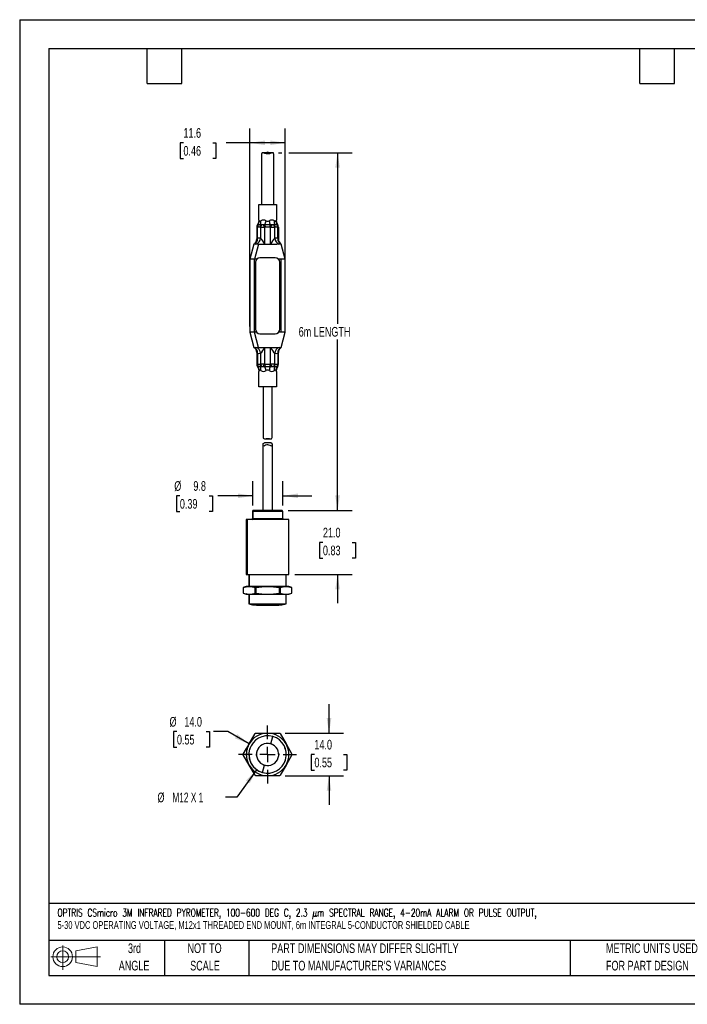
# Model space of a CAD drawing. Header units: millimetres. Extents: x 0 to 419, y 0 to 324.
# Tile 1 of 2: x 0 to 219, y 0 to 324. Entities that reach past the tile are written whole.
import ezdxf

# ---------------------------------------------------------------- set-up
doc = ezdxf.new("R2010")
doc.units = ezdxf.units.MM
doc.header["$LTSCALE"] = 1.5
doc.linetypes.add('CENTERX2', pattern=[20.32, 12.7, -2.54, 2.54, -2.54])
doc.layers.add('CENTER', color=40, linetype='CENTERX2')
doc.layers.add('SLD-DEFPOINTS', color=7, linetype='Continuous')
doc.layers.add('DIMENSIONS', color=140, linetype='Continuous', lineweight=25)
doc.layers.add('TEXT', color=140, linetype='Continuous', lineweight=25)
doc.styles.add('SLDTEXTSTYLE0', font='TXT', dxfattribs={"width": 0.7})
doc.styles.add('SLDTEXTSTYLE1', font='TXT', dxfattribs={"width": 0.7, "bigfont": 'bigfont'})
doc.styles.add('SLDTEXTSTYLE3', font='TXT', dxfattribs={"width": 0.642857})
doc.dimstyles.new('SLDDIMSTYLE0', dxfattribs={"dimtxt": 3.237012, "dimasz": 4.953, "dimexe": 0, "dimexo": 0.0625, "dimgap": 0.809253, "dimtad": 0, "dimtih": 1, "dimtoh": 1, "dimrnd": 1e-09, "dimzin": 4, "dimdsep": 46, "dimtxsty": 'SLDTEXTSTYLE0', "dimsah": 1, "dimcen": 0.09, "dimadec": 0, "dimazin": 1, "dimtfac": 1, "dimtmove": 0, "dimatfit": 0, "dimfxl": 0, "dimfrac": 2, "dimtolj": 1, "dimtzin": 12, "dimarcsym": 0})
doc.dimstyles.new('SLDDIMSTYLE1', dxfattribs={"dimtxt": 3.237012, "dimasz": 4.953, "dimexe": 0, "dimexo": 0.0625, "dimgap": 0.809253, "dimtad": 0, "dimtih": 1, "dimtoh": 1, "dimrnd": 1e-09, "dimzin": 4, "dimdsep": 46, "dimtxsty": 'SLDTEXTSTYLE0', "dimsah": 1, "dimcen": 0, "dimadec": 0, "dimazin": 1, "dimtfac": 1, "dimtofl": 0, "dimtmove": 0, "dimatfit": 3, "dimfxl": 0, "dimfrac": 2, "dimtolj": 1, "dimtzin": 12, "dimarcsym": 0})
doc.dimstyles.new('SLDDIMSTYLE2', dxfattribs={"dimtxt": 3.237012, "dimasz": 4.953, "dimexe": 0, "dimexo": 0.0625, "dimgap": 0.809253, "dimtad": 0, "dimtih": 1, "dimtoh": 1, "dimrnd": 1e-09, "dimzin": 12, "dimdsep": 46, "dimtxsty": 'SLDTEXTSTYLE0', "dimsah": 1, "dimcen": 0, "dimadec": 0, "dimazin": 3, "dimtfac": 1, "dimtofl": 0, "dimtmove": 0, "dimatfit": 3, "dimfxl": 0, "dimfrac": 2, "dimtolj": 1, "dimtzin": 12, "dimarcsym": 0})
doc.dimstyles.new('SLDDIMSTYLE3', dxfattribs={"dimtxt": 3.237012, "dimasz": 4.953, "dimexe": 0, "dimexo": 0.0625, "dimgap": 0.809253, "dimtad": 0, "dimtih": 1, "dimtoh": 1, "dimrnd": 1e-09, "dimzin": 12, "dimdsep": 46, "dimtxsty": 'SLDTEXTSTYLE0', "dimsah": 1, "dimcen": 0.09, "dimadec": 0, "dimazin": 3, "dimtfac": 1, "dimtmove": 0, "dimatfit": 0, "dimfxl": 0, "dimfrac": 2, "dimtolj": 1, "dimtzin": 12, "dimarcsym": 0})
doc.dimstyles.new('SLDDIMSTYLE5', dxfattribs={"dimtxt": 3.237012, "dimasz": 4.953, "dimexe": 0, "dimexo": 0.0625, "dimgap": 0.809253, "dimtad": 0, "dimtih": 1, "dimtoh": 1, "dimrnd": 1e-09, "dimzin": 12, "dimdsep": 46, "dimtxsty": 'SLDTEXTSTYLE0', "dimsah": 1, "dimcen": 0.09, "dimadec": 0, "dimazin": 3, "dimtfac": 1, "dimtofl": 0, "dimtmove": 0, "dimatfit": 3, "dimfxl": 0, "dimfrac": 2, "dimtolj": 1, "dimtzin": 12, "dimarcsym": 0})

# ---------------------------------------------------------------- blocks, each defined once
blk = doc.blocks.new('Block11')
at = {"color": 7, "linetype": 'Continuous', "lineweight": 18}
for p, q in [((3.88, 7.97), (3.88, 0)), ((8.22, 6.25), (15.26, 7.55)), ((15.26, 7.55), (15.26, 1.1)), ((0, 4.32), (16.31, 4.32)), ((8.22, 2.39), (8.22, 6.25)), ((8.22, 2.39), (15.26, 1.1))]:
    blk.add_line(p, q, dxfattribs=at)
for radius in [3.23, 1.93]:
    blk.add_circle((3.88, 4.32), radius, dxfattribs=at)
blk = doc.blocks.new('Block12')
at = {"layer": 'SLD-DEFPOINTS'}
blk.add_blockref('Block11', (0, 0), dxfattribs=at)
blk = doc.blocks.new('SW_NOTE_0')
at = {"layer": 'TEXT', "color": 0, "linetype": 'CENTERX2', "lineweight": 18, "char_height": 2.55, "attachment_point": 1}
for s, insert, style in [('OPTRIS CSmicro 3M INFRARED PYROMETER, 100-600 DEG C, 2.3 μm SPECTRAL RANGE, 4-20mA ALARM OR PULSE OUTPUT,', (0, 3.29), 'SLDTEXTSTYLE1'), ('5-30 VDC OPERATING VOLTAGE, M12x1 THREADED END MOUNT, 6m INTEGRAL 5-CONDUCTOR SHIELDED CABLE', (0, -0.76), 'SLDTEXTSTYLE0')]:
    blk.add_mtext(s, dxfattribs=dict(at, insert=insert, style=style))
blk = doc.blocks.new('SW_NOTE_0_3')
at = {"layer": 'TEXT', "color": 0, "linetype": 'CENTERX2', "lineweight": 18, "char_height": 3.175, "attachment_point": 1, "style": 'SLDTEXTSTYLE0'}
for s, insert in [('PART DIMENSIONS MAY DIFFER SLIGHTLY', (0, 4.09)), ("DUE TO MANUFACTURER'S VARIANCES", (0, -1.64))]:
    blk.add_mtext(s, dxfattribs=dict(at, insert=insert))
blk = doc.blocks.new('SW_NOTE_0_4')
at = {"layer": 'TEXT', "color": 0, "linetype": 'CENTERX2', "lineweight": 18, "char_height": 3.175, "attachment_point": 2, "style": 'SLDTEXTSTYLE0'}
for s, insert in [('NOT TO', (7.89, 4.09)), ('SCALE', (8.03, -1.64))]:
    blk.add_mtext(s, dxfattribs=dict(at, insert=insert))
blk = doc.blocks.new('SW_NOTE_0_5')
at = {"layer": 'TEXT', "color": 0, "linetype": 'CENTERX2', "lineweight": 18, "char_height": 3.175, "attachment_point": 2, "style": 'SLDTEXTSTYLE0'}
for s, insert in [('3rd', (3.47, 4.09)), ('ANGLE', (3.33, -1.64))]:
    blk.add_mtext(s, dxfattribs=dict(at, insert=insert))
blk = doc.blocks.new('SW_NOTE_0_6')
at = {"layer": 'TEXT', "color": 0, "linetype": 'CENTERX2', "lineweight": 18, "char_height": 3.175, "attachment_point": 1, "style": 'SLDTEXTSTYLE0'}
for s, insert in [('METRIC UNITS USED', (0, 4.09)), ('FOR PART DESIGN', (0, -1.64))]:
    blk.add_mtext(s, dxfattribs=dict(at, insert=insert))
blk = doc.blocks.new('_D')
at = {"layer": 'DIMENSIONS'}
for p, q in [((101.69, 89.17), (101.69, 98.7)), ((87.27, 89.17), (106.45, 89.17)), ((96.88, 82.17), (95.79, 82.17)), ((95.79, 82.17), (95.79, 77.03)), ((106.49, 82.17), (107.58, 82.17)), ((107.58, 82.17), (107.58, 77.03)), ((87.27, 75.17), (106.45, 75.17)), ((95.79, 77.03), (96.88, 77.03)), ((101.68, 75.17), (101.68, 65.65)), ((107.58, 77.03), (106.49, 77.03))]:
    blk.add_line(p, q, dxfattribs=at)
for points in [[(101.69, 89.17), (102.45, 94.12), (100.92, 94.12)], [(101.68, 75.17), (100.92, 70.22), (102.44, 70.22)]]:
    blk.add_solid(points, dxfattribs=at)
at = {"layer": 'DIMENSIONS', "char_height": 3.175, "attachment_point": 1, "style": 'SLDTEXTSTYLE0'}
for s, insert in [('14.0', (96.88, 86.99)), ('0.55', (96.88, 81.12))]:
    blk.add_mtext(s, dxfattribs=dict(at, insert=insert))
blk = doc.blocks.new('_D_1')
at = {"layer": 'DIMENSIONS'}
for p, q in [((51.69, 89.69), (50.6, 89.69)), ((50.6, 89.69), (50.6, 84.55)), ((61.31, 89.69), (62.4, 89.69)), ((62.4, 89.69), (62.4, 84.55)), ((68.47, 89.69), (63.75, 89.69)), ((75.43, 85.67), (68.47, 89.69)), ((50.6, 84.55), (51.69, 84.55)), ((62.4, 84.55), (61.31, 84.55))]:
    blk.add_line(p, q, dxfattribs=at)
blk.add_arc((81.49, 82.17), 7, 165.2157, 184.2297, dxfattribs=at)
blk.add_solid([(75.43, 85.67), (71.52, 88.81), (70.76, 87.49)], dxfattribs=at)
at = {"layer": 'DIMENSIONS', "char_height": 3.175, "attachment_point": 1, "style": 'SLDTEXTSTYLE0'}
for s, insert in [('%%c', (49.25, 94.51)), ('14.0', (54.13, 94.51)), ('0.55', (51.69, 88.64))]:
    blk.add_mtext(s, dxfattribs=dict(at, insert=insert))
blk = doc.blocks.new('_D_2')
at = {"layer": 'DIMENSIONS'}
for p, q in [((77.9, 77.18), (71.39, 68.11)), ((71.39, 68.11), (67.7, 68.11))]:
    blk.add_line(p, q, dxfattribs=at)
blk.add_arc((81.49, 82.17), 6.15, 180.9607, 272.0388, dxfattribs=at)
blk.add_solid([(77.9, 77.18), (74.39, 73.6), (75.63, 72.71)], dxfattribs=at)
at = {"layer": 'DIMENSIONS', "char_height": 3.175, "attachment_point": 1}
for s, insert, style in [('%%c', (45.29, 69.64), 'SLDTEXTSTYLE0'), ('M12 X 1', (50.18, 69.64), 'SLDTEXTSTYLE3')]:
    blk.add_mtext(s, dxfattribs=dict(at, insert=insert, style=style))
blk = doc.blocks.new('SW_CENTERMARKSYMBOL_0')
at = {"layer": 'CENTER', "color": 0}
for p, q in [((0, 5.08), (0, 9.54)), ((-5.08, 0), (-9.54, 0)), ((0, 0), (-2.54, 0)), ((0, 0), (0, 2.54)), ((0, 0), (0, -2.54)), ((0, 0), (2.54, 0)), ((5.08, 0), (9.54, 0)), ((0, -5.08), (0, -9.54))]:
    blk.add_line(p, q, dxfattribs=at)
blk = doc.blocks.new('_D_7')
at = {"layer": 'DIMENSIONS'}
for p, q in [((85.09, 280.11), (86.15, 280.11)), ((88.44, 280.11), (109.26, 280.11)), ((104.49, 280.11), (104.49, 223.84)), ((104.49, 162.42), (104.49, 218.7)), ((88.23, 162.42), (109.26, 162.42))]:
    blk.add_line(p, q, dxfattribs=at)
for points in [[(104.49, 280.11), (103.73, 275.16), (105.26, 275.16)], [(104.49, 162.42), (105.26, 167.37), (103.73, 167.37)]]:
    blk.add_solid(points, dxfattribs=at)
at = {"layer": 'DIMENSIONS', "insert": (91.71, 222.79), "char_height": 3.175, "attachment_point": 1, "style": 'SLDTEXTSTYLE0'}
blk.add_mtext('6m LENGTH', dxfattribs=at)
blk = doc.blocks.new('_D_8')
at = {"layer": 'DIMENSIONS'}
for p, q in [((75.69, 222.97), (75.69, 288.12)), ((87.29, 222.97), (87.29, 288.12)), ((53.83, 283.36), (52.74, 283.36)), ((52.74, 283.36), (52.74, 278.21)), ((63.45, 283.36), (64.53, 283.36)), ((64.53, 283.36), (64.53, 278.21)), ((75.69, 283.36), (67.83, 283.36)), ((87.29, 283.36), (75.69, 283.36)), ((52.74, 278.21), (53.83, 278.21)), ((64.53, 278.21), (63.45, 278.21))]:
    blk.add_line(p, q, dxfattribs=at)
for points in [[(75.69, 283.36), (80.65, 282.6), (80.65, 284.12)], [(87.29, 283.36), (82.34, 284.12), (82.34, 282.6)]]:
    blk.add_solid(points, dxfattribs=at)
at = {"layer": 'DIMENSIONS', "char_height": 3.175, "attachment_point": 1, "style": 'SLDTEXTSTYLE0'}
for s, insert in [('11.6', (53.83, 288.18)), ('0.46', (53.83, 282.31))]:
    blk.add_mtext(s, dxfattribs=dict(at, insert=insert))
blk = doc.blocks.new('_D_9')
at = {"layer": 'DIMENSIONS'}
for p, q in [((104.49, 162.42), (104.49, 171.95)), ((88.23, 162.42), (109.26, 162.42)), ((99.68, 151.92), (98.6, 151.92)), ((98.6, 151.92), (98.6, 146.78)), ((109.3, 151.92), (110.39, 151.92)), ((110.39, 151.92), (110.39, 146.78)), ((98.6, 146.78), (99.68, 146.78)), ((110.39, 146.78), (109.3, 146.78)), ((90.4, 141.42), (109.26, 141.42)), ((104.49, 141.42), (104.49, 131.9))]:
    blk.add_line(p, q, dxfattribs=at)
for points in [[(104.49, 162.42), (105.26, 167.37), (103.73, 167.37)], [(104.49, 141.42), (103.73, 136.47), (105.26, 136.47)]]:
    blk.add_solid(points, dxfattribs=at)
at = {"layer": 'DIMENSIONS', "char_height": 3.175, "attachment_point": 1, "style": 'SLDTEXTSTYLE0'}
for s, insert in [('21.0', (99.68, 156.74)), ('0.83', (99.68, 150.87))]:
    blk.add_mtext(s, dxfattribs=dict(at, insert=insert))
blk = doc.blocks.new('_D_10')
at = {"layer": 'DIMENSIONS'}
for p, q in [((76.69, 164.03), (76.69, 172.02)), ((86.49, 164.03), (86.49, 172.02)), ((52.65, 167.25), (51.56, 167.25)), ((51.56, 167.25), (51.56, 162.11)), ((62.27, 167.25), (63.36, 167.25)), ((63.36, 167.25), (63.36, 162.11)), ((76.69, 167.25), (65.17, 167.25)), ((86.49, 167.25), (96.02, 167.25)), ((51.56, 162.11), (52.65, 162.11)), ((63.36, 162.11), (62.27, 162.11))]:
    blk.add_line(p, q, dxfattribs=at)
for points in [[(76.69, 167.25), (71.74, 168.02), (71.74, 166.49)], [(86.49, 167.25), (91.45, 166.49), (91.45, 168.02)]]:
    blk.add_solid(points, dxfattribs=at)
at = {"layer": 'DIMENSIONS', "char_height": 3.175, "attachment_point": 1, "style": 'SLDTEXTSTYLE0'}
for s, insert in [('%%c', (50.81, 172.07)), ('9.8', (57.09, 172.07)), ('0.39', (52.65, 166.2))]:
    blk.add_mtext(s, dxfattribs=dict(at, insert=insert))

msp = doc.modelspace()

# ---------------------------------------------------------------- linework, layer by layer
at = {"color": 7, "linetype": 'Continuous'}
for p, q in [((0.004, 323.854), (0.004, 0.004)), ((0.004, 323.854), (419.104, 323.854)), ((419.104, 0.004), (0.004, 0.004))]:
    msp.add_line(p, q, dxfattribs=at)
for p, q in [((79.494, 279.546), (79.494, 263.061)), ((83.172, 280.114), (79.813, 280.114)), ((83.494, 263.061), (83.494, 279.546)), ((78.594, 257.942), (78.594, 263.061)), ((78.594, 263.061), (84.394, 263.061)), ((84.394, 263.061), (84.394, 257.942)), ((78.335, 256.345), (78.168, 256.382)), ((79.215, 256.345), (78.335, 256.345)), ((79.66, 256.382), (79.215, 256.345)), ((80.001, 256.382), (79.66, 256.382)), ((80.001, 256.382), (80.512, 255.608)), ((80.613, 256.345), (80.001, 256.382)), ((80.613, 256.345), (80.664, 255.671)), ((82.374, 256.345), (80.613, 256.345)), ((82.324, 255.671), (82.374, 256.345)), ((82.987, 256.382), (82.374, 256.345)), ((82.475, 255.608), (82.987, 256.382)), ((83.327, 256.382), (82.987, 256.382)), ((83.772, 256.345), (83.327, 256.382)), ((84.653, 256.345), (83.772, 256.345)), ((84.82, 256.382), (84.653, 256.345)), ((77.931, 255.61), (77.931, 251.753)), ((78.145, 251.975), (78.145, 255.608)), ((78.221, 255.671), (79.051, 255.671)), ((79.127, 255.608), (79.127, 251.991)), ((80.512, 255.608), (80.512, 250.061)), ((80.664, 255.671), (82.324, 255.671)), ((82.475, 250.061), (82.475, 255.608)), ((83.861, 251.991), (83.861, 255.608)), ((83.937, 255.671), (84.767, 255.671)), ((84.843, 251.975), (84.843, 255.608)), ((85.057, 255.591), (85.057, 251.755)), ((76.994, 250.061), (75.694, 245.061)), ((77.237, 250.159), (76.991, 250.058)), ((78.494, 250.061), (77.194, 245.061)), ((78.494, 250.061), (80.512, 250.061)), ((80.512, 250.061), (82.475, 250.061)), ((82.475, 250.061), (84.494, 250.061)), ((85.996, 250.058), (85.751, 250.159)), ((87.294, 245.061), (85.994, 250.061)), ((77.194, 245.061), (75.694, 245.061)), ((75.694, 245.061), (75.694, 221.061)), ((77.194, 221.061), (77.194, 245.061)), ((77.876, 245.061), (77.194, 245.061)), ((77.494, 244.061), (77.494, 222.061)), ((83.994, 245.561), (78.994, 245.561)), ((85.794, 245.061), (85.112, 245.061)), ((85.494, 222.061), (85.494, 244.061)), ((87.294, 245.061), (85.794, 245.061)), ((85.794, 245.061), (85.794, 221.061)), ((87.294, 221.061), (87.294, 245.061)), ((75.694, 221.061), (76.994, 216.061)), ((77.194, 221.061), (75.694, 221.061)), ((78.494, 216.061), (77.194, 221.061)), ((77.876, 221.061), (77.194, 221.061)), ((78.994, 220.561), (83.994, 220.561)), ((85.794, 221.061), (85.112, 221.061)), ((87.294, 221.061), (85.794, 221.061)), ((85.994, 216.061), (87.294, 221.061)), ((76.991, 216.064), (77.237, 215.963)), ((77.931, 214.367), (77.931, 210.531)), ((78.145, 214.147), (78.145, 210.514)), ((78.494, 216.061), (80.512, 216.061)), ((79.127, 214.131), (79.127, 210.514)), ((80.512, 216.061), (80.512, 210.514)), ((80.512, 216.061), (82.475, 216.061)), ((82.475, 216.061), (84.494, 216.061)), ((82.475, 210.514), (82.475, 216.061)), ((83.861, 210.514), (83.861, 214.131)), ((84.843, 214.147), (84.843, 210.514)), ((85.057, 210.512), (85.057, 214.368)), ((85.751, 215.963), (85.996, 216.064)), ((80.001, 209.74), (80.512, 210.514)), ((82.987, 209.74), (82.475, 210.514)), ((78.168, 209.74), (78.335, 209.777)), ((79.051, 210.451), (78.221, 210.451)), ((78.335, 209.777), (79.215, 209.777)), ((78.594, 203.061), (78.594, 208.18)), ((79.215, 209.777), (79.66, 209.74)), ((79.66, 209.74), (80.001, 209.74)), ((80.001, 209.74), (80.613, 209.777)), ((80.664, 210.451), (80.613, 209.777)), ((80.613, 209.777), (82.374, 209.777)), ((82.324, 210.451), (80.664, 210.451)), ((82.374, 209.777), (82.324, 210.451)), ((82.374, 209.777), (82.987, 209.74)), ((82.987, 209.74), (83.327, 209.74)), ((83.327, 209.74), (83.772, 209.777)), ((83.772, 209.777), (84.653, 209.777)), ((84.767, 210.451), (83.937, 210.451)), ((84.394, 208.18), (84.394, 203.061)), ((84.653, 209.777), (84.82, 209.74)), ((84.394, 203.061), (78.594, 203.061)), ((79.994, 203.061), (79.994, 186.576)), ((82.994, 186.576), (82.994, 203.061)), ((80.464, 186.008), (82.533, 186.008)), ((82.533, 184.674), (80.464, 184.674)), ((79.994, 162.421), (79.994, 184.106)), ((82.994, 184.106), (82.994, 162.421)), ((76.667, 162.421), (76.494, 162.121)), ((76.494, 162.121), (76.494, 159.721)), ((76.694, 162.121), (76.494, 162.121)), ((76.86, 162.421), (76.667, 162.421)), ((76.694, 162.121), (76.86, 162.421)), ((86.494, 162.121), (76.694, 162.121)), ((76.694, 159.721), (76.694, 162.121)), ((86.321, 162.421), (76.86, 162.421)), ((86.494, 162.121), (86.321, 162.421)), ((86.494, 159.721), (86.494, 162.121)), ((74.494, 159.423), (74.494, 141.421)), ((74.774, 159.423), (74.494, 159.423)), ((74.774, 159.423), (74.774, 141.421)), ((88.494, 159.423), (74.774, 159.423)), ((76.494, 159.721), (76.196, 159.423)), ((76.408, 159.423), (76.694, 159.721)), ((76.694, 159.721), (76.494, 159.721)), ((86.494, 159.721), (76.694, 159.721)), ((86.792, 159.423), (86.494, 159.721)), ((88.494, 141.421), (88.494, 159.423)), ((74.494, 141.421), (74.774, 141.421)), ((74.774, 141.421), (88.494, 141.421)), ((75.344, 141.421), (75.344, 137.421)), ((75.59, 137.421), (75.59, 141.421)), ((87.644, 137.421), (87.644, 141.421)), ((74.494, 137.421), (73.494, 137.057)), ((73.494, 137.057), (73.494, 135.285)), ((73.495, 137.057), (73.494, 137.057)), ((73.495, 137.057), (73.495, 135.285)), ((75.432, 137.421), (74.494, 137.421)), ((81.495, 137.421), (75.432, 137.421)), ((77.622, 137.057), (77.369, 137.057)), ((77.369, 135.285), (77.369, 137.057)), ((77.622, 137.057), (77.622, 135.285)), ((87.557, 137.421), (81.495, 137.421)), ((85.368, 135.285), (85.368, 137.057)), ((85.621, 137.057), (85.368, 137.057)), ((85.621, 137.057), (85.621, 135.285)), ((88.494, 137.421), (87.557, 137.421)), ((89.494, 137.057), (88.494, 137.421)), ((89.493, 135.285), (89.493, 137.057)), ((89.494, 137.057), (89.493, 137.057)), ((89.494, 135.285), (89.494, 137.057)), ((73.494, 135.285), (74.494, 134.921)), ((73.494, 135.285), (73.495, 135.285)), ((73.495, 135.285), (74.575, 134.996)), ((74.494, 134.921), (74.774, 134.921)), ((74.575, 134.996), (75.432, 134.921)), ((74.774, 134.921), (74.575, 134.996)), ((74.774, 134.921), (75.432, 134.921)), ((75.344, 134.921), (75.344, 131.672)), ((75.432, 134.921), (81.495, 134.921)), ((75.59, 131.671), (75.59, 134.921)), ((77.369, 135.285), (77.622, 135.285)), ((81.495, 134.921), (87.557, 134.921)), ((85.621, 135.285), (85.368, 135.285)), ((87.557, 134.921), (88.494, 134.921)), ((87.644, 131.672), (87.644, 134.921)), ((88.494, 134.921), (89.494, 135.285)), ((89.494, 135.285), (89.493, 135.285)), ((85.137, 131.233), (84.998, 131.233)), ((75.432, 85.675), (77.369, 89.029)), ((77.622, 89.175), (81.495, 89.174)), ((81.495, 89.174), (85.368, 89.174)), ((82.515, 85.679), (83.215, 88.079)), ((85.621, 89.028), (87.557, 85.673)), ((74.575, 84.191), (75.432, 85.675)), ((75.772, 84.368), (75.694, 83.974)), ((87.294, 83.974), (87.201, 84.444)), ((87.557, 85.673), (89.493, 82.319)), ((73.495, 82.321), (74.575, 84.191)), ((75.431, 78.675), (73.495, 82.03)), ((74.774, 84.133), (74.575, 84.191)), ((77.864, 81.791), (77.844, 82.174)), ((85.124, 82.558), (85.144, 82.174)), ((85.144, 82.174), (85.143, 82.11)), ((89.493, 82.027), (87.556, 78.673)), ((77.367, 75.321), (75.431, 78.675)), ((75.694, 80.374), (75.787, 79.905)), ((79.773, 76.27), (80.472, 78.67)), ((87.556, 78.673), (85.619, 75.32)), ((87.294, 80.374), (87.216, 79.98)), ((81.493, 75.174), (77.62, 75.175)), ((85.366, 75.174), (81.493, 75.174))]:
    msp.add_line(p, q)
at = {"flags": 128}
for points in [[(83.494, 279.546), (83.469, 279.795), (83.384, 280.012), (83.245, 280.108), (83.046, 280.094), (82.648, 279.946), (82.128, 279.767), (81.602, 279.685), (81.061, 279.722), (80.586, 279.852), (80.098, 280.043), (79.845, 280.112), (79.683, 280.086), (79.575, 279.963), (79.495, 279.592), (79.494, 279.546)], [(78.152, 256.375), (77.987, 255.998), (77.931, 255.591)], [(78.594, 257.942), (78.481, 257.126), (78.147, 256.366)], [(78.594, 257.942), (78.642, 257.88), (78.776, 257.692)], [(78.776, 257.692), (78.873, 257.591), (78.982, 257.558), (79.108, 257.591), (79.259, 257.692)], [(83.729, 257.692), (83.88, 257.591), (84.005, 257.558), (84.114, 257.591), (84.212, 257.692)], [(84.212, 257.692), (84.345, 257.879), (84.394, 257.942)], [(84.841, 256.366), (84.507, 257.126), (84.394, 257.942)], [(85.057, 255.591), (85.001, 255.998), (84.836, 256.375)], [(78.145, 255.608), (77.985, 255.595), (77.931, 255.591)], [(78.221, 255.671), (78.186, 255.653), (78.145, 255.608)], [(79.127, 255.608), (79.086, 255.653), (79.051, 255.671)], [(80.664, 255.671), (80.594, 255.653), (80.512, 255.608)], [(82.475, 255.608), (82.394, 255.653), (82.324, 255.671)], [(83.937, 255.671), (83.902, 255.653), (83.861, 255.608)], [(84.843, 255.608), (84.802, 255.653), (84.767, 255.671)], [(85.057, 255.591), (85.002, 255.595), (84.843, 255.608)], [(77.679, 250.061), (77.308, 250.061), (77.07, 250.061), (77.018, 250.061)], [(78.494, 250.061), (77.996, 250.061), (77.679, 250.061)], [(77.931, 251.755), (77.931, 251.755), (77.944, 251.774), (77.988, 251.829), (78.055, 251.901), (78.109, 251.948), (78.145, 251.975)], [(85.309, 250.061), (84.841, 250.061), (84.494, 250.061)], [(85.974, 250.061), (85.946, 250.061), (85.742, 250.061), (85.399, 250.061), (85.309, 250.061)], [(77.013, 216.061), (77.042, 216.061), (77.245, 216.061), (77.589, 216.061), (77.679, 216.061)], [(77.679, 216.061), (78.147, 216.061), (78.494, 216.061)], [(84.494, 216.061), (84.991, 216.061), (85.309, 216.061)], [(85.057, 214.367), (85.057, 214.367), (85.044, 214.348), (85, 214.293), (84.933, 214.221), (84.879, 214.174), (84.843, 214.147)], [(85.309, 216.061), (85.591, 216.061), (85.871, 216.061), (85.99, 216.061), (85.994, 216.061)], [(77.931, 210.531), (77.987, 210.124), (78.152, 209.747)], [(77.931, 210.531), (77.985, 210.527), (78.145, 210.514)], [(78.145, 210.514), (78.186, 210.469), (78.221, 210.451)], [(79.051, 210.451), (79.086, 210.469), (79.127, 210.514)], [(80.512, 210.514), (80.594, 210.469), (80.664, 210.451)], [(82.324, 210.451), (82.394, 210.469), (82.475, 210.514)], [(83.861, 210.514), (83.902, 210.469), (83.937, 210.451)], [(84.767, 210.451), (84.802, 210.469), (84.843, 210.514)], [(84.836, 209.747), (85.001, 210.124), (85.057, 210.531)], [(84.843, 210.514), (85.002, 210.527), (85.057, 210.531)], [(78.147, 209.756), (78.481, 208.995), (78.594, 208.18)], [(78.776, 208.43), (78.642, 208.242), (78.594, 208.18)], [(79.259, 208.43), (79.108, 208.531), (78.982, 208.564), (78.873, 208.531), (78.776, 208.43)], [(84.212, 208.43), (84.114, 208.531), (84.005, 208.564), (83.88, 208.531), (83.729, 208.43)], [(84.394, 208.18), (84.345, 208.242), (84.212, 208.43)], [(84.394, 208.18), (84.507, 208.995), (84.841, 209.756)], [(79.994, 186.576), (80.074, 186.206), (80.208, 186.06), (80.42, 186.008), (80.763, 186.039), (81.179, 186.093), (81.684, 186.102), (82.128, 186.054), (82.533, 186.008), (82.745, 186.042), (82.888, 186.165), (82.988, 186.472), (82.994, 186.576)], [(79.994, 184.106), (80.074, 184.475), (80.208, 184.622), (80.42, 184.674), (80.464, 184.67)], [(82.533, 184.674), (82.745, 184.64), (82.888, 184.517), (82.988, 184.21), (82.994, 184.106)], [(82.994, 184.106), (82.931, 183.781), (82.841, 183.661), (82.728, 183.619), (82.585, 183.646), (82.292, 183.784), (81.908, 183.952), (81.577, 184.019), (81.235, 183.994), (80.854, 183.862), (80.425, 183.654), (80.266, 183.619), (80.141, 183.665), (80.039, 183.822), (79.994, 184.106)], [(73.495, 137.057), (74.456, 137.324), (75.432, 137.421)], [(75.432, 137.421), (76.401, 137.325), (77.369, 137.057)], [(77.622, 137.057), (79.543, 137.324), (81.495, 137.421)], [(81.495, 137.421), (83.431, 137.325), (85.368, 137.057)], [(85.621, 137.057), (86.581, 137.324), (87.557, 137.421)], [(87.557, 137.421), (88.525, 137.325), (89.493, 137.057)], [(75.432, 134.921), (76.401, 135.017), (77.369, 135.285)], [(77.622, 135.285), (79.543, 135.018), (81.495, 134.921)], [(81.495, 134.921), (83.431, 135.017), (85.368, 135.285)], [(85.621, 135.285), (86.581, 135.018), (87.557, 134.921)], [(87.557, 134.921), (88.525, 135.017), (89.493, 135.285)], [(75.353, 131.672), (75.395, 131.671), (75.59, 131.671)], [(75.354, 131.679), (76.478, 131.444), (77.857, 131.236)], [(75.59, 131.671), (75.963, 131.671), (76.492, 131.672), (77.164, 131.672), (77.958, 131.672), (78.854, 131.672), (79.823, 131.671), (80.841, 131.671), (81.877, 131.671), (83.215, 131.671)], [(77.856, 131.233), (77.851, 131.233), (77.99, 131.233)], [(80.472, 131.233), (79.907, 131.233), (79.37, 131.233), (78.908, 131.233), (78.507, 131.233), (78.201, 131.233), (77.981, 131.233), (77.865, 131.233)], [(77.99, 131.233), (78.211, 131.233), (78.525, 131.233), (78.924, 131.233), (79.396, 131.233), (79.927, 131.233), (80.502, 131.233), (81.106, 131.233), (81.721, 131.233), (82.515, 131.233)], [(84.998, 131.233), (84.777, 131.233), (84.462, 131.233), (84.064, 131.233), (83.592, 131.233), (83.061, 131.233), (82.485, 131.233), (81.881, 131.233), (81.267, 131.233), (80.472, 131.233)], [(82.515, 131.233), (82.908, 131.451), (83.215, 131.671)], [(82.515, 131.233), (83.081, 131.233), (83.618, 131.233), (84.08, 131.233), (84.48, 131.233), (84.787, 131.233), (85.007, 131.233), (85.122, 131.233), (85.132, 131.233)], [(83.215, 131.671), (84.636, 131.671), (85.468, 131.671), (86.209, 131.671), (86.797, 131.672), (87.25, 131.672), (87.529, 131.672), (87.642, 131.672), (87.635, 131.672)], [(85.13, 131.242), (86.176, 131.386), (87.634, 131.674)], [(77.844, 82.174), (77.899, 82.808), (78.036, 83.343)]]:
    msp.add_lwpolyline(points, dxfattribs=at)
for centre, radius, start, end in [((81.486, 279.218), 1.039, 59.55378, 120.44622), ((79.108, 255.968), 1.028, 156.22681, 200.46023), ((79.868, 255.739), 1.649, 158.44257, 182.35703), ((75.593, 257.988), 3.196, 329.0548, 354.68031), ((80.773, 255.608), 1.723, 154.67056, 177.89105), ((80.824, 255.009), 1.8, 130.27523, 160.53957), ((75.977, 257.123), 3.331, 346.48883, 9.83935), ((80.135, 256.304), 1.642, 57.73435, 122.26565), ((64.266, 261.907), 17.268, 341.21025, 345.87298), ((81.494, 258.512), 0.951, 239.51815, 300.48185), ((82.853, 256.303), 1.642, 57.74243, 122.25757), ((98.722, 261.907), 17.268, 194.12702, 198.78975), ((82.164, 255.009), 1.8, 19.46043, 49.72477), ((87.011, 257.123), 3.331, 170.16065, 193.51117), ((82.215, 255.608), 1.723, 2.10895, 25.32944), ((87.394, 257.988), 3.196, 185.31969, 210.9452), ((83.119, 255.739), 1.649, 357.64297, 21.55743), ((83.879, 255.968), 1.028, 339.53977, 23.77319), ((79.82, 268.979), 13.389, 267.03384, 272.96616), ((83.168, 268.979), 13.389, 267.03384, 272.96616), ((76.376, 251.736), 1.785, 290.23816, 7.69967), ((75.931, 251.755), 2, 302.10654, 0.00002), ((77.026, 252.059), 2.102, 288.10326, 358.15393), ((78.67, 249.889), 2.151, 77.754, 104.13267), ((75.97, 248.262), 4.885, 21.60227, 49.75032), ((87.017, 248.262), 4.885, 130.24924, 158.39817), ((84.317, 249.889), 2.151, 75.86795, 102.24538), ((85.962, 252.059), 2.102, 181.84607, 251.89707), ((86.611, 251.736), 1.785, 172.30033, 249.76184), ((84.332, 251.262), 0.877, 34.20925, 54.37465), ((87.057, 251.755), 2, 179.99998, 237.89346), ((78.994, 244.061), 1.5, 90, 180), ((83.994, 244.061), 1.5, 0, 90), ((78.994, 222.061), 1.5, 180, 270), ((83.994, 222.061), 1.5, 270, 0), ((75.931, 214.367), 2, 359.99998, 57.89346), ((76.376, 214.386), 1.785, 352.30033, 69.76184), ((77.026, 214.063), 2.102, 1.84609, 71.89701), ((78.656, 214.859), 0.876, 214.20561, 234.37826), ((78.67, 216.233), 2.151, 255.86795, 282.24538), ((75.97, 217.859), 4.885, 310.24924, 338.39817), ((87.017, 217.859), 4.885, 201.60227, 229.75032), ((85.962, 214.063), 2.102, 108.10294, 178.15393), ((84.317, 216.233), 2.151, 257.754, 284.13267), ((86.611, 214.386), 1.785, 110.23816, 187.69967), ((87.057, 214.367), 2, 122.10654, 180.00002), ((79.108, 210.154), 1.028, 159.53977, 203.77319), ((79.82, 197.143), 13.389, 87.03384, 92.96616), ((80.824, 211.113), 1.8, 199.46043, 229.72477), ((83.168, 197.143), 13.389, 87.03384, 92.96616), ((82.164, 211.113), 1.8, 310.27523, 340.53957), ((83.879, 210.154), 1.028, 336.22681, 20.46023), ((79.868, 210.383), 1.649, 177.64297, 201.55743), ((75.593, 208.133), 3.196, 5.31969, 30.9452), ((80.773, 210.514), 1.723, 182.10895, 205.32944), ((75.977, 208.999), 3.331, 350.16065, 13.51117), ((80.135, 209.818), 1.642, 237.74191, 302.25809), ((64.266, 204.215), 17.268, 14.12702, 18.78975), ((81.494, 207.61), 0.951, 59.51814, 120.48186), ((98.722, 204.215), 17.268, 161.21025, 165.87298), ((82.853, 209.818), 1.642, 237.73601, 302.26399), ((87.011, 208.999), 3.331, 166.48883, 189.83935), ((82.215, 210.514), 1.723, 334.67056, 357.89105), ((87.394, 208.133), 3.196, 149.0548, 174.68031), ((83.119, 210.383), 1.649, 338.44257, 2.35703), ((81.494, 82.174), 7, 89.99178, 149.99178), ((81.495, 82.173), 6.151, 73.76098, 163.73902), ((81.494, 82.174), 8, 118.94681, 121.03676), ((81.494, 82.174), 7, 29.99178, 89.99178), ((81.493, 82.174), 6.151, 343.75598, 73.74402), ((81.494, 82.174), 8, 58.94681, 61.03676), ((81.494, 82.174), 7, 149.99178, 163.75), ((81.494, 82.173), 3.651, 73.76098, 163.73902), ((81.494, 82.174), 3.65, 64.30599, 81.16302), ((81.493, 82.174), 3.651, 343.76098, 73.73902), ((81.494, 82.174), 7, 329.99178, 29.99178), ((81.494, 82.174), 8, 178.94681, 181.03676), ((81.494, 82.174), 7, 163.75, 209.99178), ((81.495, 82.175), 6.151, 163.75598, 253.74402), ((81.495, 82.175), 3.651, 163.76098, 253.73902), ((81.493, 82.175), 3.651, 253.76098, 343.73902), ((81.494, 82.174), 8, 358.94681, 1.03676), ((81.494, 82.174), 7, 209.99178, 269.99178), ((81.493, 82.176), 6.151, 253.76098, 343.73902), ((81.494, 82.174), 3.65, 244.30599, 261.16302), ((81.494, 82.174), 7, 269.99178, 329.99178), ((81.494, 82.174), 8, 238.94681, 241.03676), ((81.494, 82.174), 8, 298.94681, 301.03676)]:
    msp.add_arc(centre, radius, start, end)
at = {"layer": 'TEXT'}
for p, q in [((9.525, 314.325), (409.575, 314.325)), ((9.525, 314.325), (9.525, 9.525)), ((41.91, 302.895), (41.91, 314.325)), ((53.34, 302.895), (53.34, 314.325)), ((203.835, 302.895), (203.835, 314.325)), ((215.265, 302.895), (215.265, 314.325)), ((41.91, 302.895), (53.34, 302.895)), ((203.835, 302.895), (215.265, 302.895)), ((409.575, 33.189), (9.525, 33.189)), ((409.575, 20.955), (9.525, 20.955)), ((47.625, 20.955), (47.625, 9.525)), ((75.317, 20.955), (75.317, 9.525)), ((180.97, 20.955), (180.97, 9.525)), ((9.525, 9.525), (409.575, 9.525))]:
    msp.add_line(p, q, dxfattribs=at)

# ---------------------------------------------------------------- block references
at = {"layer": 'CENTER'}
msp.add_blockref('SW_CENTERMARKSYMBOL_0', (81.494, 82.174), dxfattribs=at)
at = {"layer": 'SLD-DEFPOINTS'}
msp.add_blockref('Block12', (10.257, 11.331), dxfattribs=at)
at = {"layer": 'TEXT', "linetype": 'CENTERX2', "lineweight": 18}
for name, p in [('SW_NOTE_0', (12.425, 28.112)), ('SW_NOTE_0_5', (34.271, 15.953)), ('SW_NOTE_0_4', (52.886, 15.953)), ('SW_NOTE_0_3', (82.679, 15.953)), ('SW_NOTE_0_6', (192.718, 15.953))]:
    msp.add_blockref(name, p, dxfattribs=at)

# ---------------------------------------------------------------- dimensions: what is measured, and where the dimension line sits
at = {"layer": 'DIMENSIONS'}
dim = msp.add_linear_dim(base=(75.694, 283.358), p1=(87.294, 221.061), p2=(75.694, 221.061), dimstyle='SLDDIMSTYLE5', dxfattribs=at)
dim.commit()
dim.dimension.update_dxf_attribs({"geometry": '_D_8', "text_midpoint": (58.637, 283.358), "dimtype": 160})
for base, p1, p2, angle, text, dimstyle, picture, middle in [((104.494, 162.421), (83.184, 280.114), (86.321, 162.421), 90, '6m LENGTH', 'SLDDIMSTYLE5', '_D_7', (104.494, 221.268)), ((76.694, 167.254), (86.494, 162.121), (76.694, 162.121), 0, '%%c <>', 'SLDDIMSTYLE3', '_D_10', (57.46, 167.254))]:
    dim = msp.add_linear_dim(base=base, p1=p1, p2=p2, angle=angle, text=text, dimstyle=dimstyle, dxfattribs=at)
    dim.commit()
    dim.dimension.update_dxf_attribs({"geometry": picture, "text_midpoint": middle, "dimtype": 160})
for base, p1, p2, angle, picture, middle in [((104.494, 141.421), (86.321, 162.421), (88.494, 141.421), 90, '_D_9', (104.494, 151.921)), ((101.686, 89.171), (85.366, 75.174), (85.368, 89.174), 89.99178, '_D', (101.685, 82.171))]:
    dim = msp.add_linear_dim(base=base, p1=p1, p2=p2, angle=angle, dimstyle='SLDDIMSTYLE0', dxfattribs=at)
    dim.commit()
    dim.dimension.update_dxf_attribs({"geometry": picture, "text_midpoint": middle, "dimtype": 160})
dim = msp.add_diameter_dim_2p(p1=(87.556, 78.674), p2=(75.432, 85.674), dimstyle='SLDDIMSTYLE1', dxfattribs=at)
dim.commit()
dim.dimension.update_dxf_attribs({"geometry": '_D_1', "text_midpoint": (56.499, 89.693), "dimtype": 163})
dim = msp.add_diameter_dim_2p(p1=(85.084, 87.168), p2=(77.904, 77.181), text='%%cM12 X 1', dimstyle='SLDDIMSTYLE2', dxfattribs=at)
dim.commit()
dim.dimension.update_dxf_attribs({"geometry": '_D_2', "text_midpoint": (56.499, 68.115), "dimtype": 163})

doc.saveas('drawing.dxf')
